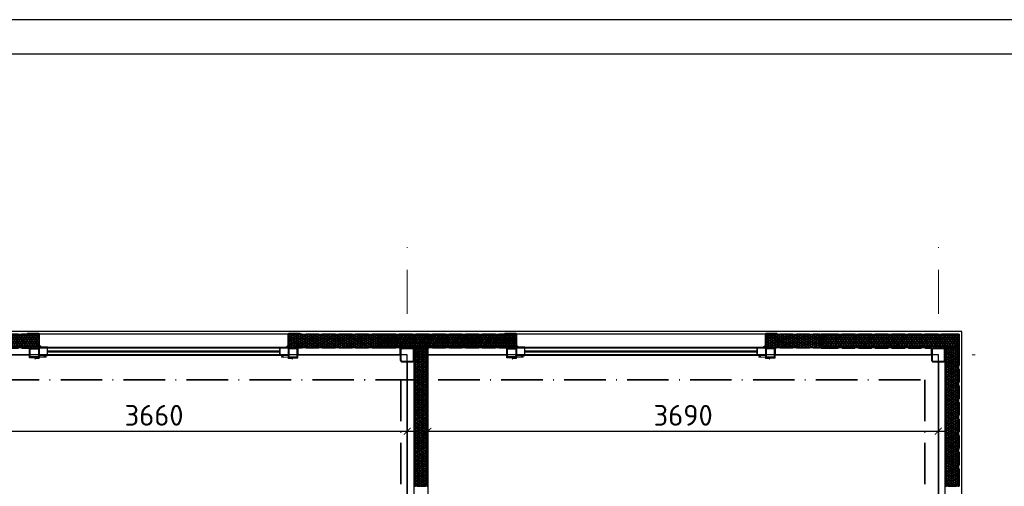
# Model space of a CAD drawing. Header units: metres. Extents: x 705633 to 708863, y 4309165 to 4309462.
# Tile 13 of 25: x 707565 to 707708, y 4309395 to 4309462. Entities that reach past the tile are written whole.
import ezdxf
from ezdxf.enums import TextEntityAlignment as Align

# ---------------------------------------------------------------- set-up
doc = ezdxf.new("R2010")
doc.units = ezdxf.units.M
doc.header["$LTSCALE"] = 0.5
doc.header["$PDMODE"] = 35
doc.header["$PDSIZE"] = 0.3
for name, pattern in [('ACAD_ISO10W100', [18, 12, -3, 0, -3]), ('DASHDOTX2', [50.8, 25.4, -12.7, 0, -12.7]), ('GOST2.303 9', [26.5, 20, -1.5, 1, -1.5, 1, -1.5])]:
    doc.linetypes.add(name, pattern=pattern)
doc.layers.get('Defpoints').update_dxf_attribs({"lineweight": 18})
doc.layers.add('.', color=7, linetype='Continuous', lineweight=15)
doc.layers.add('A_Windows', color=160, linetype='Continuous')
doc.layers.add('Рамка', color=7, linetype='Continuous')
doc.layers.add('заземление защитное', color=7, linetype='GOST2.303 9', lineweight=60, true_color=0x007000)
doc.layers.add('Линии_Ном._пера__8', color=7, linetype='Continuous', lineweight=15, true_color=0xa80f02)
doc.styles.add('ГОСТ300', font='isocpeur.ttf')
doc.styles.add('Оси', font='isocpeui.ttf')
doc.dimstyles.new('ГОСТ 50', dxfattribs={"dimtxt": 300, "dimasz": 100, "dimexe": 100, "dimexo": 80, "dimgap": 80, "dimtad": 1, "dimdec": 0, "dimlfac": 0.5, "dimtxsty": 'ГОСТ300', "dimblk": 'ARCHTICK', "dimcen": 50, "dimdle": 100, "dimadec": 0, "dimazin": 0, "dimtfac": 1, "dimtdec": 0, "dimtmove": 0, "dimatfit": 3, "dimldrblk": 'ARCHTICK', "dimfxl": 1, "dimlwe": 9, "dimarcsym": 0})

# ---------------------------------------------------------------- blocks, each defined once
blk = doc.blocks.new('*U155')
at = {"color": 7, "lineweight": 30}
for points in [[(0, 60), (60, 60), (60, 0), (0, 0)], [(1800, 60), (1740, 60), (1740, 0), (1800, 0)]]:
    blk.add_lwpolyline(points, close=True, dxfattribs=at)
blk.add_lwpolyline([(60, 60), (1740, 60), (1740, 0), (60, 0)], close=True)
at = {"lineweight": 30}
blk.add_lwpolyline([(60, 35), (1740, 35), (1740, 25), (60, 25)], close=True, dxfattribs=at)
blk = doc.blocks.new('1000X')
at = {"ltscale": 6}
h = blk.add_hatch(dxfattribs=at)
h.set_pattern_fill('NET3', color=5, scale=5, style=0)
h.set_pattern_definition([(0, (11262055.141, 930292.151), (0, 15.875), []), (60, (11262055.141, 930292.151), (-13.7481533, 7.9375), []), (120, (11262055.141, 930292.151), (-13.7481533, -7.9375), [])])
h.paths.add_polyline_path([(11723784.4, 363939.8), (11723780.9, 363936.2), (11723760.9, 363936.2), (11723757.3, 363939.8), (11723664.4, 363939.8), (11723660.9, 363936.2), (11723640.9, 363936.2), (11723637.3, 363939.8), (11723544.4, 363939.8), (11723540.9, 363936.2), (11723520.9, 363936.2), (11723517.3, 363939.8), (11723424.4, 363939.8), (11723420.9, 363936.2), (11723400.9, 363936.2), (11723397.3, 363939.8), (11723271.1, 363939.8), (11723271.1, 363931.8), (11723291.5, 363928.1), (11723291.5, 363920.1), (11723271.1, 363920.1), (11723271.1, 363859.4), (11723291.5, 363859.4), (11723291.5, 363851.4), (11723271.1, 363847.8), (11723271.1, 363839.8), (11723397.3, 363839.8), (11723400.9, 363843.3), (11723420.9, 363843.3), (11723424.4, 363839.8), (11723517.3, 363839.8), (11723520.9, 363843.3), (11723540.9, 363843.3), (11723544.4, 363839.8), (11723637.3, 363839.8), (11723640.9, 363843.3), (11723660.9, 363843.3), (11723664.4, 363839.8), (11723757.3, 363839.8), (11723760.9, 363843.3), (11723780.9, 363843.3), (11723784.4, 363839.8), (11723877.3, 363839.8), (11723880.9, 363843.3), (11723900.9, 363843.3), (11723904.4, 363839.8), (11723997.3, 363839.8), (11724000.9, 363843.3), (11724020.9, 363843.3), (11724024.4, 363839.8), (11724117.3, 363839.8), (11724120.9, 363843.3), (11724140.9, 363843.3), (11724144.4, 363839.8), (11724270.9, 363839.8), (11724270.9, 363847.8), (11724270.9, 363851.4), (11724270.9, 363859.4), (11724270.9, 363920.1), (11724270.9, 363928.1), (11724270.9, 363931.8), (11724270.9, 363939.8), (11724144.4, 363939.8), (11724140.9, 363936.2), (11724120.9, 363936.2), (11724117.3, 363939.8), (11724024.4, 363939.8), (11724020.9, 363936.2), (11724000.9, 363936.2), (11723997.3, 363939.8), (11723904.4, 363939.8), (11723900.9, 363936.2), (11723880.9, 363936.2), (11723877.3, 363939.8)])
at = {"color": 5, "lineweight": 35, "ltscale": 6}
blk.add_lwpolyline([(11723271.1, 363939.8), (11723397.3, 363939.8), (11723400.9, 363936.2), (11723420.9, 363936.2), (11723424.4, 363939.8), (11723517.3, 363939.8), (11723520.9, 363936.2), (11723540.9, 363936.2), (11723544.4, 363939.8), (11723637.3, 363939.8), (11723640.9, 363936.2), (11723660.9, 363936.2), (11723664.4, 363939.8), (11723757.3, 363939.8), (11723760.9, 363936.2), (11723780.9, 363936.2), (11723784.4, 363939.8), (11723877.3, 363939.8), (11723880.9, 363936.2), (11723900.9, 363936.2), (11723904.4, 363939.8), (11723997.3, 363939.8), (11724000.9, 363936.2), (11724020.9, 363936.2), (11724024.4, 363939.8), (11724117.3, 363939.8), (11724120.9, 363936.2), (11724140.9, 363936.2), (11724144.4, 363939.8), (11724270.9, 363939.8), (11724270.9, 363931.8), (11724270.9, 363928.1), (11724270.9, 363920.1), (11724270.9, 363920.1), (11724270.9, 363859.4), (11724270.9, 363859.4), (11724270.9, 363851.4), (11724270.9, 363847.8), (11724270.9, 363839.8), (11724144.4, 363839.8), (11724140.9, 363843.3), (11724120.9, 363843.3), (11724117.3, 363839.8), (11724024.4, 363839.8), (11724020.9, 363843.3), (11724000.9, 363843.3), (11723997.3, 363839.8), (11723904.4, 363839.8), (11723900.9, 363843.3), (11723880.9, 363843.3), (11723877.3, 363839.8), (11723784.4, 363839.8), (11723780.9, 363843.3), (11723760.9, 363843.3), (11723757.3, 363839.8), (11723664.4, 363839.8), (11723660.9, 363843.3), (11723640.9, 363843.3), (11723637.3, 363839.8), (11723544.4, 363839.8), (11723540.9, 363843.3), (11723520.9, 363843.3), (11723517.3, 363839.8), (11723424.4, 363839.8), (11723420.9, 363843.3), (11723400.9, 363843.3), (11723397.3, 363839.8), (11723271.1, 363839.8), (11723271.1, 363847.8), (11723291.5, 363851.4), (11723291.5, 363859.4), (11723271.1, 363859.4), (11723271.1, 363920.1), (11723291.5, 363920.1), (11723291.5, 363928.1), (11723271.1, 363931.8), (11723271.1, 363939.8)], dxfattribs=at)
blk = doc.blocks.new('100x100st')
at = {"layer": '.'}
h = blk.add_hatch(dxfattribs=at)
h.set_pattern_fill('ANSI38', color=256)
h.set_pattern_definition([(45, (2935867.633, 213515.1553), (-2.245064, 2.245064), []), (135, (2935867.633, 213515.1553), (-6.73519, 2.245064), [7.9375, -4.7625])])
h.paths.add_polyline_path([(2935954.1, 213615.2), (2935881.1, 213615.2, 0.414214), (2935867.6, 213601.7), (2935867.6, 213528.7, 0.414214), (2935881.1, 213515.2), (2935954.1, 213515.2, 0.414214), (2935967.6, 213528.7), (2935967.6, 213601.7, 0.414214)])
h.paths.add_polyline_path([(2935954.1, 213610.2, -0.414214), (2935962.6, 213601.7), (2935962.6, 213528.7, -0.414214), (2935954.1, 213520.2), (2935881.1, 213520.2, -0.414214), (2935872.6, 213528.7), (2935872.6, 213601.7, -0.414214), (2935881.1, 213610.2)], flags=16)
at = {"color": 0, "linetype": 'ByBlock', "lineweight": 30}
blk.add_lwpolyline([(2935881.1, 213515.2), (2935954.1, 213515.2, 0.414214), (2935967.6, 213528.7), (2935967.6, 213601.7, 0.414214), (2935954.1, 213615.2), (2935881.1, 213615.2, 0.414214), (2935867.6, 213601.7), (2935867.6, 213528.7, 0.414214), (2935881.1, 213515.2, 0.414214)], format="xyb", dxfattribs=at)
blk.add_lwpolyline([(2935881.1, 213520.2), (2935954.1, 213520.2, 0.414214), (2935962.6, 213528.7), (2935962.6, 213601.7, 0.414214), (2935954.1, 213610.2), (2935881.1, 213610.2, 0.414214), (2935872.6, 213601.7), (2935872.6, 213528.7, 0.414214)], format="xyb", close=True, dxfattribs=at)
blk = doc.blocks.new('w')
at = {"ltscale": 6}
h = blk.add_hatch(dxfattribs=at)
h.set_pattern_fill('NET3', color=5, scale=5, style=0)
h.set_pattern_definition([(0, (2457281.382, 811594.219), (0, 15.875), []), (60, (2457281.382, 811594.219), (-13.7481533, 7.9375), []), (120, (2457281.382, 811594.219), (-13.7481533, -7.9375), [])])
h.paths.add_polyline_path([(2941912.5, 218260.5), (2941819.6, 218260.5), (2941819.6, 218257.1), (2941816.1, 218253.6), (2941816.1, 218160.6), (2941819.6, 218157.1), (2941819.6, 218137.1), (2941816.1, 218133.6), (2941816.1, 218040.6), (2941819.6, 218037.1), (2941819.6, 218017.1), (2941816.1, 218013.6), (2941816.1, 217920.6), (2941819.6, 217917.1), (2941819.6, 217897.1), (2941816.1, 217893.6), (2941816.1, 217800.6), (2941819.6, 217797.1), (2941819.6, 217777.1), (2941816.1, 217773.6), (2941816.1, 217680.6), (2941819.6, 217677.1), (2941819.6, 217657.1), (2941816.1, 217653.6), (2941816.1, 217606.5), (2941916.1, 217606.5), (2941916.1, 217653.6), (2941912.5, 217657.1), (2941912.5, 217677.1), (2941916.1, 217680.6), (2941916.1, 217773.6), (2941912.5, 217777.1), (2941912.5, 217797.1), (2941916.1, 217800.6), (2941916.1, 217893.6), (2941912.5, 217897.1), (2941912.5, 217917.1), (2941916.1, 217920.6), (2941916.1, 218013.6), (2941912.5, 218017.1), (2941912.5, 218037.1), (2941916.1, 218040.6), (2941916.1, 218133.6), (2941912.5, 218137.1), (2941912.5, 218157.1), (2941916.1, 218160.6), (2941916.1, 218253.6), (2941912.5, 218257.1)])
at = {"color": 5, "lineweight": 35, "ltscale": 6}
blk.add_lwpolyline([(2941819.6, 218260.5), (2941819.6, 218257.1), (2941816.1, 218253.6), (2941816.1, 218160.6), (2941819.6, 218157.1), (2941819.6, 218137.1), (2941816.1, 218133.6), (2941816.1, 218040.6), (2941819.6, 218037.1), (2941819.6, 218017.1), (2941816.1, 218013.6), (2941816.1, 217920.6), (2941819.6, 217917.1), (2941819.6, 217897.1), (2941816.1, 217893.6), (2941816.1, 217800.6), (2941819.6, 217797.1), (2941819.6, 217777.1), (2941816.1, 217773.6), (2941816.1, 217680.6), (2941819.6, 217677.1), (2941819.6, 217657.1), (2941816.1, 217653.6), (2941816.1, 217606.5), (2941916.1, 217606.5), (2941916.1, 217653.6), (2941912.5, 217657.1), (2941912.5, 217677.1), (2941916.1, 217680.6), (2941916.1, 217773.6), (2941912.5, 217777.1), (2941912.5, 217797.1), (2941916.1, 217800.6), (2941916.1, 217893.6), (2941912.5, 217897.1), (2941912.5, 217917.1), (2941916.1, 217920.6), (2941916.1, 218013.6), (2941912.5, 218017.1), (2941912.5, 218037.1), (2941916.1, 218040.6), (2941916.1, 218133.6), (2941912.5, 218137.1), (2941912.5, 218157.1), (2941916.1, 218160.6), (2941916.1, 218253.6), (2941912.5, 218257.1), (2941912.5, 218260.5), (2941819.6, 218260.5)], dxfattribs=at)
blk = doc.blocks.new('asdf')
at = {"ltscale": 6}
h = blk.add_hatch(dxfattribs=at)
h.set_pattern_fill('NET3', color=5, scale=5, style=0)
h.set_pattern_definition([(0, (2457353.287, 808402.667), (0, 15.875), []), (60, (2457353.287, 808402.667), (-13.7481533, 7.9375), []), (120, (2457353.287, 808402.667), (-13.7481533, -7.9375), [])])
h.paths.add_polyline_path([(2941988, 214806.7), (2941888, 214806.7), (2941888, 214729.1), (2941891.5, 214725.6), (2941891.5, 214705.6), (2941888, 214702), (2941888, 214609.1), (2941891.5, 214605.6), (2941891.5, 214585.6), (2941888, 214582), (2941888, 214489.1), (2941891.5, 214485.6), (2941891.5, 214465.6), (2941888, 214462), (2941888, 214415), (2941988, 214415), (2941988, 214462), (2941984.5, 214465.6), (2941984.5, 214485.6), (2941988, 214489.1), (2941988, 214582), (2941984.5, 214585.6), (2941984.5, 214605.6), (2941988, 214609.1), (2941988, 214702), (2941984.5, 214705.6), (2941984.5, 214725.6), (2941988, 214729.1)])
at = {"color": 5, "lineweight": 35, "ltscale": 6}
blk.add_lwpolyline([(2941888, 214806.7), (2941888, 214729.1), (2941891.5, 214725.6), (2941891.5, 214705.6), (2941888, 214702), (2941888, 214609.1), (2941891.5, 214605.6), (2941891.5, 214585.6), (2941888, 214582), (2941888, 214489.1), (2941891.5, 214485.6), (2941891.5, 214465.6), (2941888, 214462), (2941888, 214415), (2941988, 214415), (2941988, 214462), (2941984.5, 214465.6), (2941984.5, 214485.6), (2941988, 214489.1), (2941988, 214582), (2941984.5, 214585.6), (2941984.5, 214605.6), (2941988, 214609.1), (2941988, 214702), (2941984.5, 214705.6), (2941984.5, 214725.6), (2941988, 214729.1), (2941988, 214806.7), (2941888, 214806.7)], dxfattribs=at)
blk = doc.blocks.new('S60X100')
at = {"layer": '.', "linetype": 'ByBlock', "lineweight": 25, "ltscale": 50, "transparency": 33554684}
h = blk.add_hatch(dxfattribs=at)
h.set_pattern_fill('CORK', color=0, angle=45)
h.set_pattern_definition([(45, (-4352.027, 6979.1657), (-2.24506403, 2.24506403), []), (180, (-4349.782, 6979.166), (-9e-16, -8.98026), [4.49013, -4.49013]), (180, (-4349.221, 6979.727), (-9e-16, -8.98026), [4.49013, -4.49013]), (180, (-4348.659, 6980.288), (-9e-16, -8.98026), [4.49013, -4.49013])])
h.paths.add_polyline_path([(1400103.8, -385118), (1400033.8, -385118), (1400033.8, -385188), (1400103.8, -385188)])
h.paths.add_polyline_path([(1400098.8, -385123), (1400098.8, -385183), (1400038.8, -385183), (1400038.8, -385123)], flags=16)
at = {"color": 250, "linetype": 'Continuous', "lineweight": 30, "ltscale": 15}
for points in [[(1400103.8, -385118), (1400033.8, -385118), (1400033.8, -385188), (1400103.8, -385188)], [(1400098.8, -385123), (1400038.8, -385123), (1400038.8, -385183), (1400098.8, -385183)]]:
    blk.add_lwpolyline(points, close=True, dxfattribs=at)
blk = doc.blocks.new('ret')
at = {"layer": 'Линии_Ном._пера__8', "color": 14, "linetype": 'Continuous', "lineweight": 15, "true_color": 0xa80f02}
for p, q in [((1393333.9, -384960.6), (1393333.9, -384970.4)), ((1393333.9, -384970.4), (1393381.1, -384970.4)), ((1393334.8, -384959.6), (1393334.8, -384969.5)), ((1393334.8, -384969.5), (1393381.1, -384969.5)), ((1393381.1, -384973.8), (1393368.5, -384973.8)), ((1393368.5, -384973.8), (1393368.5, -384974.8)), ((1393368.5, -384974.8), (1393381.1, -384974.8)), ((1393350.3, -385041.7), (1393334.7, -385055.7)), ((1393334.7, -385055.7), (1393350.3, -385041.7)), ((1393335.4, -385056.7), (1393351, -385042.7)), ((1393350.3, -385041.7), (1393380.9, -385041.7)), ((1393351, -385042.7), (1393380.9, -385042.7)), ((1393368.3, -385038.3), (1393368.3, -385037.4)), ((1393368.3, -385037.4), (1393380.9, -385037.4)), ((1393380.9, -385038.3), (1393368.3, -385038.3)), ((1393251.9, -385136.9), (1393264.4, -385136.9)), ((1393251.9, -385137.8), (1393264.4, -385137.8)), ((1393264.4, -385136.9), (1393264.4, -385137.8))]:
    blk.add_line(p, q, dxfattribs=at)
for points in [[(1393334.8, -384959.6), (1393314.8, -384959.6), (1393303.3, -384956.2), (1393310, -384962.2)], [(1393333.9, -384960.6), (1393314.5, -384960.6), (1393307.3, -384958.4), (1393310.7, -384961.5)], [(1393310, -384962.2), (1393310.7, -384961.5)]]:
    blk.add_lwpolyline(points, dxfattribs=at)
for points in [[(1393334.7, -385055.7), (1393334.7, -385135.2, -0.414214), (1393328.7, -385141.2), (1393251.9, -385141.2)], [(1393335.7, -385055.7), (1393335.7, -385136.2, -0.414214), (1393329.7, -385142.2), (1393251.9, -385142.2)]]:
    blk.add_lwpolyline(points, format="xyb", dxfattribs=at)
for centre, radius, start, end in [((1393381.1, -384972.1), 2.66, 270.20935, 90.1709), ((1393381.1, -384972.1), 1.69, 270.81419, 89.18581), ((1393380.9, -385040), 2.66, 269.8291, 89.79065), ((1393380.9, -385040), 1.69, 270.70772, 89.18581), ((1393251.9, -385139.5), 2.66, 90.20935, 270.1709), ((1393251.9, -385139.5), 1.69, 90.81419, 269.29228)]:
    blk.add_arc(centre, radius, start, end, dxfattribs=at)
blk = doc.blocks.new('*U172')
at = {"color": 0, "linetype": 'DASHDOTX2', "lineweight": -2, "ltscale": 50}
blk.add_line((0, 1209), (0, 17894), dxfattribs=at)
at = {"style": 'Оси'}
blk.add_attdef('OS1', text='', height=450, rotation=90, dxfattribs=at).set_placement((0, -44), align=Align.MIDDLE_CENTER)
blk = doc.blocks.new('*U174')
at = {"color": 0, "linetype": 'DASHDOTX2', "lineweight": -2, "ltscale": 50}
blk.add_line((0, 1209), (0, 16299), dxfattribs=at)
at = {"color": 0, "linetype": 'DASHDOTX2', "lineweight": -2, "ltscale": 30}
blk.add_lwpolyline([(0, 400), (0, 1209)], dxfattribs=at)
at = {"color": 0, "linetype": 'Continuous', "lineweight": -2}
blk.add_circle((0, 0), 400, dxfattribs=at)
at = {"style": 'Оси'}
blk.add_attdef('OS1', text='', height=450, dxfattribs=at).set_placement((-44, 0), align=Align.MIDDLE_CENTER)
blk = doc.blocks.new('*U171')
at = {"color": 0, "linetype": 'DASHDOTX2', "lineweight": -2, "ltscale": 50}
blk.add_line((0, 1209), (0, 16286), dxfattribs=at)
at = {"color": 0, "linetype": 'DASHDOTX2', "lineweight": -2, "ltscale": 30}
blk.add_lwpolyline([(0, 400), (0, 1209)], dxfattribs=at)
at = {"color": 0, "linetype": 'Continuous', "lineweight": -2}
blk.add_circle((0, 0), 400, dxfattribs=at)
at = {"style": 'Оси'}
blk.add_attdef('OS1', text='', height=450, dxfattribs=at).set_placement((-44, 0), align=Align.MIDDLE_CENTER)
blk = doc.blocks.new('_ArchTick')
at = {"color": 0, "linetype": 'ByBlock', "const_width": 0.15}
blk.add_lwpolyline([(-0.5, -0.5), (0.5, 0.5)], dxfattribs=at)
blk = doc.blocks.new('*D256')
at = {"color": 0, "lineweight": 9, "transparency": 16777216}
for p, q in [((2874720, 247386), (2874720, 246700)), ((2882040, 247228), (2882040, 246700))]:
    blk.add_line(p, q, dxfattribs=at)
at = {"color": 0, "lineweight": -2, "transparency": 16777216}
blk.add_line((2874620, 246800), (2882140, 246800), dxfattribs=at)
at = {"layer": 'Defpoints', "color": 0, "lineweight": 35, "transparency": 16777216}
for p in [(2874720, 247466), (2882040, 247308), (2882040, 246800)]:
    blk.add_point(p, dxfattribs=at)
at = {"color": 0, "lineweight": -2, "transparency": 16777216, "xscale": 100, "yscale": 100, "zscale": 100, "rotation": 180}
blk.add_blockref('_ArchTick', (2874720, 246800), dxfattribs=at)
at = {"color": 0, "lineweight": -2, "transparency": 16777216, "xscale": 100, "yscale": 100, "zscale": 100}
blk.add_blockref('_ArchTick', (2882040, 246800), dxfattribs=at)
at = {"color": 0, "transparency": 16777216, "insert": (2878380, 247030), "char_height": 300, "attachment_point": 5, "style": 'ГОСТ300'}
blk.add_mtext('3660', dxfattribs=at)
blk = doc.blocks.new('*D257')
at = {"color": 0, "lineweight": 9, "transparency": 16777216}
for p, q in [((2882340, 247043), (2882340, 246700)), ((2889720, 246844), (2889720, 246700))]:
    blk.add_line(p, q, dxfattribs=at)
at = {"color": 0, "lineweight": -2, "transparency": 16777216}
blk.add_line((2882240, 246800), (2889820, 246800), dxfattribs=at)
at = {"layer": 'Defpoints', "color": 0, "lineweight": 35, "transparency": 16777216}
for p in [(2882340, 247123), (2889720, 246924), (2889720, 246800)]:
    blk.add_point(p, dxfattribs=at)
at = {"color": 0, "lineweight": -2, "transparency": 16777216, "xscale": 100, "yscale": 100, "zscale": 100, "rotation": 180}
blk.add_blockref('_ArchTick', (2882340, 246800), dxfattribs=at)
at = {"color": 0, "lineweight": -2, "transparency": 16777216, "xscale": 100, "yscale": 100, "zscale": 100}
blk.add_blockref('_ArchTick', (2889720, 246800), dxfattribs=at)
at = {"color": 0, "transparency": 16777216, "insert": (2886030, 247030), "char_height": 300, "attachment_point": 5, "style": 'ГОСТ300'}
blk.add_mtext('3690', dxfattribs=at)
blk = doc.blocks.new('A$Ce2c55f89')
at = {"layer": 'заземление защитное', "linetype": 'ACAD_ISO10W100', "lineweight": 35}
blk.add_line((-77.71, 101.87), (-77.71, -3.91), dxfattribs=at)
blk.add_lwpolyline([(-145.1, 101.87), (-1.96, 101.87), (-1.96, -3.91), (-145.1, -3.91)], close=True, dxfattribs=at)
blk = doc.blocks.new('adad')
for p, q in [((2880334.5, 248203.2), (2876720.7, 248203.2)), ((2887234, 248203.2), (2883620.2, 248203.2))]:
    blk.add_line(p, q)
for points in [[(2890060.3, 236243), (2890060.3, 248243.2), (2874380.3, 248243.2), (2874380.3, 236243)], [(2882040.3, 236583), (2882040.3, 247903.2), (2874720.3, 247903.2), (2874720.3, 236583)], [(2889720.3, 236583.1), (2889720.3, 247903.3), (2882340.3, 247903.2), (2882340.3, 236583)]]:
    blk.add_lwpolyline(points, close=True)
at = {"lineweight": 30, "ltscale": 15}
for points in [[(2874820.3, 247903.2), (2876580.7, 247903.2), (2876580.7, 248003.2), (2874820.3, 248003.2)], [(2880320.7, 247903.2), (2876720.7, 247903.2), (2876720.7, 248003.2), (2880320.7, 248003.2)], [(2880460.7, 247903.2), (2881940.3, 247903.2), (2881940.3, 248003.2), (2880460.7, 248003.2)], [(2882140.3, 247903.2), (2883480.2, 247903.2), (2883480.2, 248003.2), (2882140.3, 248003.2)], [(2887220.2, 247903.2), (2883620.2, 247903.2), (2883620.2, 248003.2), (2887220.2, 248003.2)], [(2887360.2, 247903.2), (2889620.3, 247903.2), (2889620.3, 248003.2), (2887360.2, 248003.2)], [(2882040.2, 247803.2), (2882040.2, 242343.2), (2882140.2, 242343.2), (2882140.2, 247803.2)], [(2889720.3, 247803.2), (2889720.3, 242343.2), (2889820.3, 242343.2), (2889820.3, 247803.2)]]:
    blk.add_lwpolyline(points, close=True, dxfattribs=at)
at = {"color": 248, "lineweight": 9, "true_color": 0x641213}
for name, p, values in [('*U174', (2882040.3, 233208.7), {'OS1': '2'}), ('*U171', (2889720.3, 233208.7), {'OS1': '3'})]:
    blk.add_blockref(name, p, dxfattribs=at).add_auto_attribs(values)
at = {"color": 248, "lineweight": 9, "true_color": 0x641213, "rotation": 270}
blk.add_blockref('*U172', (2872360, 247903.2), dxfattribs=at)
at = {"color": 6, "lineweight": 30, "xscale": -2, "yscale": 2, "zscale": 2}
for p, rotation in [((-20571821, 975882.7), 180), ((-20564921.5, 975882.8), 180), ((-20558521.4, 975882.7), 180), ((2154460.8, -23200538.5), 270), ((2162140.8, -23200538.5), 270)]:
    blk.add_blockref('1000X', p, dxfattribs=dict(at, rotation=rotation))
at = {"color": 0, "linetype": 'ByBlock', "lineweight": 25, "yscale": 2, "zscale": 2, "rotation": 180}
for p, xscale in [((90051.2, -522068.6), -2), ((5666990.2, -522068.6), 2), ((96950.7, -522068.6), -2), ((5673889.7, -522068.6), 2)]:
    blk.add_blockref('ret', p, dxfattribs=dict(at, xscale=xscale))
at = {"xscale": 2, "yscale": 2, "zscale": 2, "rotation": 90}
for name, p in [('w', (3316841.6, -5635629)), ('asdf', (3316833.6, -5635772.8)), ('100x100st', (3309170.6, -5623932.1)), ('100x100st', (3316850.6, -5623932.1))]:
    blk.add_blockref(name, p, dxfattribs=at)
at = {"color": 0, "linetype": 'ByBlock', "lineweight": 25, "yscale": 2, "zscale": 2}
for p, xscale in [((5676788.3, 1018239.1), -2), ((80253.1, 1018239.1), 2), ((5683687.8, 1018239.2), -2), ((87152.7, 1018239.2), 2)]:
    blk.add_blockref('S60X100', p, dxfattribs=dict(at, xscale=xscale))
at = {"layer": 'A_Windows', "color": 5, "lineweight": 30, "xscale": 2, "yscale": 2, "zscale": 2, "rotation": 180}
for p in [(2880320.7, 248013.2), (2887220.2, 248013.2)]:
    blk.add_blockref('*U155', p, dxfattribs=at)
for base, p1, p2, picture, middle in [((2882040.2, 246799.8), (2874720.3, 247466), (2882040.2, 247307.7), '*D256', (2878380.3, 247029.8)), ((2889720.3, 246799.8), (2882340.3, 247123.2), (2889720.3, 246923.8), '*D257', (2886030.3, 247029.8))]:
    dim = blk.add_linear_dim(base=base, p1=p1, p2=p2, dimstyle='ГОСТ 50')
    dim.commit()
    dim.dimension.update_dxf_attribs({"geometry": picture, "text_midpoint": middle})

msp = doc.modelspace()

# ---------------------------------------------------------------- linework, layer by layer
at = {"layer": 'Рамка', "color": 0, "linetype": 'ByBlock', "lineweight": 25}
msp.add_lwpolyline([(707492.34, 4309165.03), (707912.34, 4309165.03), (707912.34, 4309462.03), (707492.34, 4309462.03)], close=True, dxfattribs=at)
at = {"layer": 'Рамка', "color": 18, "lineweight": 30, "true_color": 0x000000}
msp.add_lwpolyline([(707512.34, 4309170.03), (707907.34, 4309170.03), (707907.34, 4309457.03), (707512.34, 4309457.03)], close=True, dxfattribs=at)

# ---------------------------------------------------------------- block references
at = {"xscale": 0.01, "yscale": 0.01, "zscale": 0.01}
msp.add_blockref('adad', (678800.83, 4306934.53), dxfattribs=at)
at = {"color": 0, "linetype": 'ByBlock', "lineweight": 35}
msp.add_blockref('A$Ce2c55f89', (707698.03, 4309308.09), dxfattribs=at)

doc.saveas('drawing.dxf')
